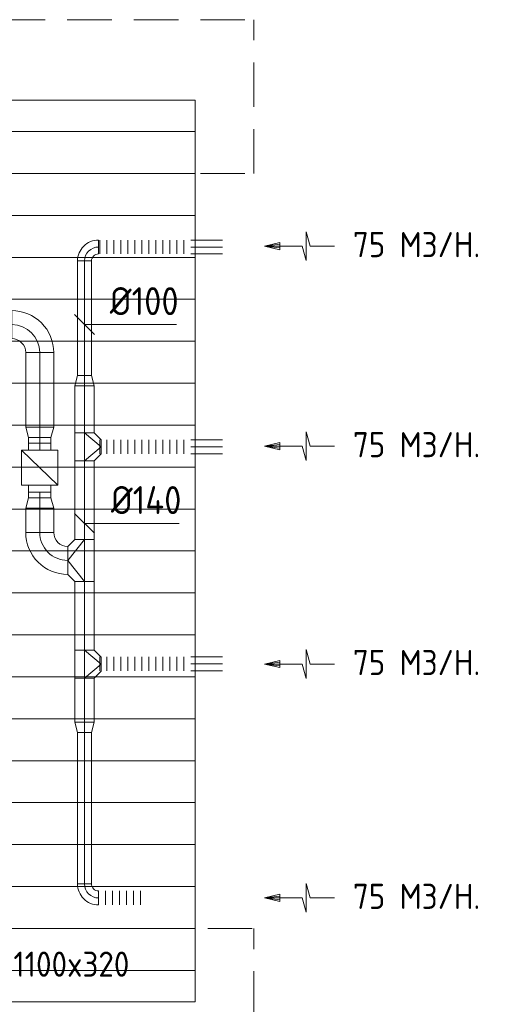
# Model space of a CAD drawing. Header units: millimetres. Extents: x -74969 to 28416, y 4400 to 50969.
# Tile 31 of 32: x -52442 to -49073, y 43360 to 50402. Entities that reach past the tile are written whole.
import ezdxf
from ezdxf.enums import TextEntityAlignment as Align

# ---------------------------------------------------------------- set-up
doc = ezdxf.new("R2010")
doc.units = ezdxf.units.MM
doc.header["$LTSCALE"] = 50
doc.linetypes.add('HIDDEN', pattern=[9.525, 6.35, -3.175])
for name, color, linetype, lineweight in [('WL570---_BESTAAND-HARTLIJN', 161, 'Continuous', 0), ('WL570---_BESTAAND-MAATVOERING', 161, 'Continuous', 0), ('WL570---_BESTAAND-RETOUR', 100, 'Continuous', 0), ('WL570---_BESTAAND-TOEVOER', 200, 'Continuous', 0)]:
    doc.layers.add(name, color=color, linetype=linetype, lineweight=lineweight)
doc.styles.add('ISO', font='ISO', dxfattribs={"height": 162})
doc.styles.add('MAATVOERING', font='ISO')

# ---------------------------------------------------------------- blocks, each defined once
blk = doc.blocks.new('AFZPIJL')
for points in [[(0, -10), (0, -6.52), (-2.06, -5.97), (2.06, -5.97), (0, -5.41), (0, 0)], [(-0.26, -2.22), (0, 0)], [(0.26, -2.22), (0, 0)]]:
    blk.add_lwpolyline(points)
blk.add_lwpolyline([(0.52, -2.22), (-0.52, -2.22), (0, 0)], close=True)
blk = doc.blocks.new('KARO')
for p, q in [((1, 0.5), (0, 0.5)), ((0, -0.5), (1, -0.5))]:
    blk.add_line(p, q)
at = {"invisible_edges": 15}
blk.add_3dface([(0, 0.5), (0, -0.5), (1, -0.5), (1, 0.5)], dxfattribs=at)
at = {"layer": 'WL570---_BESTAAND-HARTLIJN'}
blk.add_line((0, 0), (1, 0), dxfattribs=at)
blk = doc.blocks.new('OBO10000090H')
blk.add_lwpolyline([(50, -100, 0.414214), (-100, 50), (-100, -50, -0.414214), (-50, -100)], format="xyb", close=True)
at = {"invisible_edges": 15}
for points in [[(-91.3, -50.8), (-74, 47.7), (-100, 50), (-100, -50)], [(-82.9, -53), (-48.7, 41), (-74, 47.7), (-91.3, -50.8)], [(-75, -56.7), (-25, 29.9), (-48.7, 41), (-82.9, -53)], [(-67.9, -61.7), (-3.6, 14.9), (-25, 29.9), (-75, -56.7)], [(-61.7, -67.9), (14.9, -3.6), (-3.6, 14.9), (-67.9, -61.7)], [(-56.7, -75), (29.9, -25), (14.9, -3.6), (-61.7, -67.9)], [(-53, -82.9), (41, -48.7), (29.9, -25), (-56.7, -75)], [(-50.8, -91.3), (47.7, -74), (41, -48.7), (-53, -82.9)], [(-50, -100), (50, -100), (47.7, -74), (-50.8, -91.3)]]:
    blk.add_3dface(points, dxfattribs=at)
at = {"layer": 'WL570---_BESTAAND-HARTLIJN'}
blk.add_arc((-100, -100), 100, 0, 90, dxfattribs=at)
blk = doc.blocks.new('FLLINE100')
blk.add_line((0, -50), (0, 50))
blk = doc.blocks.new('OEX1000065900')
at = {"rotation": 180}
for p in [(50, 0), (100, 0), (150, 0), (200, 0), (250, 0), (300, 0), (350, 0), (400, 0), (450, 0), (500, 0), (550, 0), (600, 0), (650, 0)]:
    blk.add_blockref('FLLINE100', p, dxfattribs=at)
blk = doc.blocks.new('MVLINE')
blk.add_line((35.4, -35.4), (-35.4, 35.4))
blk = doc.blocks.new('OTS14014010000H')
blk.add_lwpolyline([(-100, -70), (100, -70), (100, 70), (50, 120), (-50, 120), (-100, 70)], close=True)
at = {"layer": 'WL570---_BESTAAND-HARTLIJN'}
blk.add_line((-100, 0), (100, 0), dxfattribs=at)
at = {"layer": 'WL570---_BESTAAND-RETOUR'}
blk.add_lwpolyline([(-100, 0), (0, 120), (100, 0)], dxfattribs=at)
blk = doc.blocks.new('OSV1401000740K')
blk.add_lwpolyline([(-74.6, -70), (0, -50), (0, 50), (-74.6, 70)], close=True)
at = {"layer": 'WL570---_BESTAAND-HARTLIJN'}
blk.add_line((-74.6, 0), (0, 0), dxfattribs=at)
blk = doc.blocks.new('OTS14014020000H')
blk.add_lwpolyline([(-150, -70), (150, -70), (150, 70), (100, 120), (-100, 120), (-150, 70)], close=True)
at = {"layer": 'WL570---_BESTAAND-HARTLIJN'}
blk.add_line((-150, 0), (150, 0), dxfattribs=at)
at = {"layer": 'WL570---_BESTAAND-RETOUR'}
blk.add_lwpolyline([(-150, 0), (0, 120), (150, 0)], dxfattribs=at)
blk = doc.blocks.new('OSV2001600740G')
blk.add_lwpolyline([(0, -100), (74.6, -80), (74.6, 80), (0, 100)], close=True)
at = {"layer": 'WL570---_BESTAAND-HARTLIJN'}
blk.add_line((0, 0), (74.6, 0), dxfattribs=at)
blk = doc.blocks.new('VBX1601600016025000')
for points in [[(50, 80), (0, 80), (0, -80), (50, -80)], [(300, -80), (350, -80), (350, 80), (300, 80)]]:
    blk.add_lwpolyline(points)
blk.add_lwpolyline([(50, -130), (300, -130), (300, 130), (50, 130)], close=True)
at = {"layer": 'WL570---_BESTAAND-HARTLIJN'}
blk.add_line((300, 0), (350, 0), dxfattribs=at)
at = {"layer": 'WL570---_BESTAAND-TOEVOER'}
blk.add_line((50, -130), (300, 130), dxfattribs=at)
blk = doc.blocks.new('OBO20000090H')
blk.add_lwpolyline([(100, -200, 0.414214), (-200, 100), (-200, -100, -0.414214), (-100, -200)], format="xyb", close=True)
at = {"invisible_edges": 15}
for points in [[(-182.6, -101.5), (-147.9, 95.4), (-200, 100), (-200, -100)], [(-165.8, -106), (-97.4, 81.9), (-147.9, 95.4), (-182.6, -101.5)], [(-150, -113.4), (-50, 59.8), (-97.4, 81.9), (-165.8, -106)], [(-135.7, -123.4), (-7.2, 29.8), (-50, 59.8), (-150, -113.4)], [(-123.4, -135.7), (29.8, -7.2), (-7.2, 29.8), (-135.7, -123.4)], [(-113.4, -150), (59.8, -50), (29.8, -7.2), (-123.4, -135.7)], [(-106, -165.8), (81.9, -97.4), (59.8, -50), (-113.4, -150)], [(-101.5, -182.6), (95.4, -147.9), (81.9, -97.4), (-106, -165.8)], [(-100, -200), (100, -200), (95.4, -147.9), (-101.5, -182.6)]]:
    blk.add_3dface(points, dxfattribs=at)
at = {"layer": 'WL570---_BESTAAND-HARTLIJN'}
blk.add_arc((-200, -200), 200, 0, 90, dxfattribs=at)
blk = doc.blocks.new('OEX1000031800')
at = {"rotation": 180}
for p in [(50, 0), (100, 0), (150, 0), (200, 0), (250, 0), (300, 0)]:
    blk.add_blockref('FLLINE100', p, dxfattribs=at)
blk = doc.blocks.new('Block plafond 6e verd noord')
at = {"color": 8, "linetype": 'Continuous', "lineweight": 13}
for p, q in [((0, 0), (21450, 0)), ((21450, 0), (21450, -6450)), ((0, -224.9), (21447.3, -224.9)), ((0, -524.9), (21447.3, -524.9)), ((0, -824.9), (21447.3, -824.9)), ((0, -1124.9), (21447.3, -1124.9)), ((0, -1424.9), (21447.3, -1424.9)), ((0, -1724.9), (21447.3, -1724.9)), ((0, -2024.9), (21447.3, -2024.9)), ((0, -2324.9), (21447.3, -2324.9)), ((0, -2624.9), (21447.3, -2624.9)), ((0, -2924.9), (21447.3, -2924.9)), ((0, -3224.9), (21447.3, -3224.9)), ((0, -3524.9), (21447.3, -3524.9)), ((0, -3824.9), (21447.3, -3824.9)), ((0, -4124.9), (21447.3, -4124.9)), ((0, -4424.9), (21447.3, -4424.9)), ((0, -4724.9), (21447.3, -4724.9)), ((0, -5024.9), (21447.3, -5024.9)), ((0, -5324.9), (21447.3, -5324.9)), ((0, -5624.9), (21447.3, -5624.9)), ((0, -5924.9), (21447.3, -5924.9)), ((0, -6224.9), (21447.3, -6224.9)), ((0, -6450), (21450, -6450))]:
    blk.add_line(p, q, dxfattribs=at)

msp = doc.modelspace()

# ---------------------------------------------------------------- linework, layer by layer
at = {"layer": 'WL570---_BESTAAND-MAATVOERING', "color": 7, "linetype": 'HIDDEN'}
for p, q in [((-73057.7, 50402.4), (-50769.4, 50402.4)), ((-50769.4, 49302.4), (-50769.4, 50402.4)), ((-73057.7, 49302.4), (-50769.4, 49302.4)), ((-54908.6, 43902.4), (-50769.4, 43902.4)), ((-50769.4, 42802.4), (-50769.4, 43902.4))]:
    msp.add_line(p, q, dxfattribs=at)
at = {"layer": 'WL570---_BESTAAND-MAATVOERING'}
for points in [[(-51979.1, 48222.6), (-51899.7, 48222.6), (-51322.3, 48222.6)], [(-51979.1, 46799.8), (-51879.8, 46799.8), (-51302.4, 46799.8)]]:
    msp.add_lwpolyline(points, dxfattribs=at)

# ---------------------------------------------------------------- block references
msp.add_blockref('Block plafond 6e verd noord', (-72638.5, 49827.4))
at = {"layer": 'WL570---_BESTAAND-MAATVOERING', "xscale": -2, "yscale": 2, "zscale": 2}
for p, rotation in [((-51979.1, 48222.6), 269.999999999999), ((-51979.1, 46799.8), 270)]:
    msp.add_blockref('MVLINE', p, dxfattribs=dict(at, rotation=rotation))
at = {"layer": 'WL570---_BESTAAND-RETOUR', "color": 2, "xscale": -50, "yscale": 50, "zscale": 50, "rotation": 89.99999999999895}
for p in [(-50693.9, 48782.9), (-50693.9, 47351.9), (-50693.9, 45793.8), (-50693.9, 44121.2)]:
    msp.add_blockref('AFZPIJL', p, dxfattribs=at)
at = {"layer": 'WL570---_BESTAAND-RETOUR', "xscale": -1}
for name, p, rotation in [('OBO10000090H', (-51979.1, 48776.5), 359.999999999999), ('OSV1401000740K', (-51979.1, 47857.6), 270), ('OSV2001600740G', (-52299.1, 47487.5), 90.00000000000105), ('OTS14014010000H', (-51979.1, 47347.5), 270), ('OTS14014020000H', (-51979.1, 46534.7), 90), ('OTS14014010000H', (-51979.1, 45792.9), 270), ('OSV1401000740K', (-51979.1, 45303.8), 90)]:
    msp.add_blockref(name, p, dxfattribs=dict(at, rotation=rotation))
for p in [(-51220.5, 48776.5), (-51220.5, 47348), (-51220.5, 45795.3)]:
    msp.add_blockref('OEX1000065900', p, dxfattribs=at)
at = {"layer": 'WL570---_BESTAAND-RETOUR', "xscale": -227.7008951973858, "yscale": 100, "zscale": 100}
for p in [(-50992.8, 48776.5), (-50992.8, 47348), (-50992.8, 45795.3)]:
    msp.add_blockref('KARO', p, dxfattribs=at)
at = {"layer": 'WL570---_BESTAAND-RETOUR'}
for p, xscale, yscale, zscale, rotation in [((-51979.1, 48676.5), -818.9038330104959, 100, 100, 89.99999999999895), ((-52299.1, 48021.3), 533.824710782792, 200, 200, 270), ((-51979.1, 47447.5), -335.5004954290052, 140, 140, 270), ((-52299.1, 47412.8), -41.65426006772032, 160, 160, 90.00000000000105), ((-51979.1, 47247.5), 562.7706695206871, 140, 140, 270), ((-52299.1, 46982.3), 41.65426006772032, 160, 160, 90.00000000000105), ((-52299.1, 46734.7), -172.9576930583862, 200, 200, 270), ((-51979.1, 45892.9), 491.7811832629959, 140, 140, 90), ((-51979.1, 45692.9), -314.5261068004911, 140, 140, 90), ((-51979.1, 45303.8), 1083.1018245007, 100, 100, 270)]:
    msp.add_blockref('KARO', p, dxfattribs=dict(at, xscale=xscale, yscale=yscale, zscale=zscale, rotation=rotation))
for name, p in [('OBO20000090H', (-52299.1, 48221.3)), ('OEX1000031800', (-51879.1, 44120.7))]:
    msp.add_blockref(name, p, dxfattribs=at)
for name, p, rotation in [('VBX1601600016025000', (-52299.1, 47022.6), 89.99999999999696), ('OSV2001600740G', (-52299.1, 46907.7), 90.00000000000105), ('OBO20000090H', (-52299.1, 46534.7), 180.0000000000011), ('OBO10000090H', (-51979.1, 44120.7), 180.0000000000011)]:
    msp.add_blockref(name, p, dxfattribs=dict(at, rotation=rotation))

# ---------------------------------------------------------------- texts
at = {"layer": 'WL570---_BESTAAND-MAATVOERING', "style": 'MAATVOERING'}
for s, p in [('%%c100', (-51306.8, 48289.3)), ('%%c140', (-51286.9, 46866.4))]:
    msp.add_text(s, height=200, dxfattribs=at).set_placement(p, align=Align.RIGHT)
at = {"layer": 'WL570---_BESTAAND-MAATVOERING', "style": 'ISO'}
msp.add_text('BALK 1100x320', height=180, dxfattribs=at).set_placement((-53123.5, 43557))
at = {"layer": 'WL570---_BESTAAND-RETOUR', "color": 2, "style": 'MAATVOERING'}
for p in [(-50061.8, 48703.7), (-50061.8, 47272.7), (-50061.8, 45714.6), (-50061.8, 44042)]:
    msp.add_text('75 M3/H.', height=180, rotation=360, dxfattribs=at).set_placement(p)

doc.saveas('drawing.dxf')
